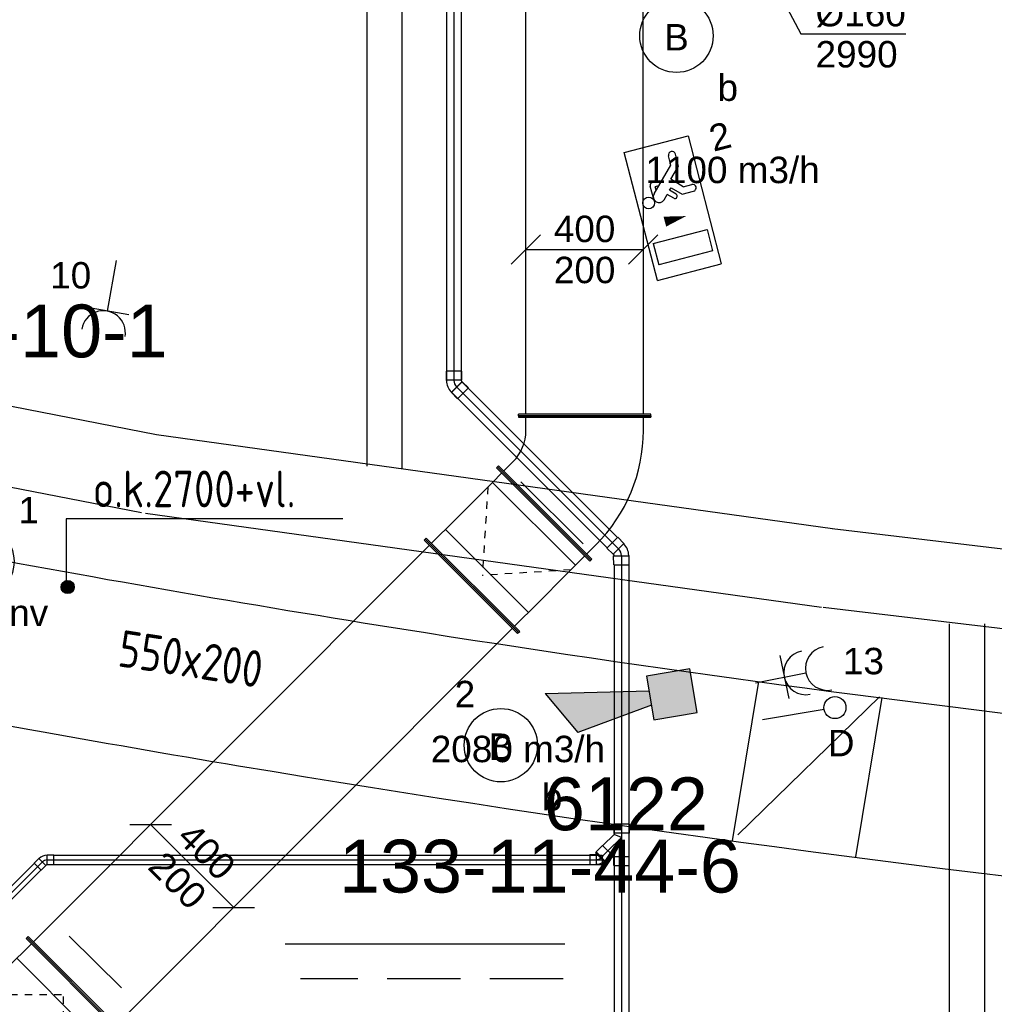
# Model space of a CAD drawing. Extents: x -257677 to 221252, y -185516 to 120782.
# Tile 96 of 171: x -50709 to -47387, y -50003 to -46648. Entities that reach past the tile are written whole.
import ezdxf
from ezdxf.enums import TextEntityAlignment as Align
from ezdxf.lldxf.tags import DXFTag

# ---------------------------------------------------------------- set-up
doc = ezdxf.new("R2010")
doc.units = 0
doc.header["$LTSCALE"] = 50
for name, pattern in [('2322140', [45, 40, -5]), ('2322203', [45, 5, -2, 5, -2, 5, -2, 5, -2, 5, -2, 5, -5]), ('AUSGEZOGEN', [0]), ('E_GOOT1', [2000, 1000, 1000]), ('STREEPJES', [0.1, 0.05, -0.05])]:
    doc.linetypes.add(name, pattern=pattern)
doc.layers.get('0').update_dxf_attribs({"linetype": 'CONTINUOUS'})
for name, color, linetype in [('57LB', 4, 'CONTINUOUS'), ('brandmeld serienummer', 2, 'CONTINUOUS'), ('brandmeldserienummers', 1, 'CONTINUOUS'), ('EL6131--', 2, 'CONTINUOUS'), ('EL6131--_LB', 2, 'CONTINUOUS'), ('EL6222--', 3, 'CONTINUOUS'), ('EL6311--', 3, 'CONTINUOUS'), ('EL6350--', 3, 'CONTINUOUS'), ('EL6441--', 3, 'CONTINUOUS'), ('EL6511--', 3, 'CONTINUOUS'), ('EM6131--', 1, 'CONTINUOUS'), ('WL524---_D', 153, 'CONTINUOUS'), ('WL524---_HARTLIJN', 8, 'CONTINUOUS'), ('WL5448--', 4, 'CONTINUOUS'), ('WL570---_RETOUR', 112, 'CONTINUOUS'), ('WL570---_TOEVOER', 3, 'CONTINUOUS'), ('WM570---_TOEVOER', 1, 'CONTINUOUS'), ('WM570---_TOEVOER_PR', 1, 'CONTINUOUS')]:
    doc.layers.add(name, color=color, linetype=linetype)
doc.styles.add('BURO-018', font='ARIAL.TTF', dxfattribs={"height": 63})
doc.styles.add('ISO25', font='ISO', dxfattribs={"width": 0.9})
tags = doc.linetypes.add('CENTER2', pattern=[28.575, 19.05, -3.175, 3.175, -3.175]).pattern_tags.tags
tags[10:11] = [DXFTag(74, 4), DXFTag(75, 0), DXFTag(340, '0'), DXFTag(46, 1.0), DXFTag(50, 0.0), DXFTag(44, 0.0), DXFTag(45, 0.0)]
tags[8:9] = [DXFTag(74, 4), DXFTag(75, 0), DXFTag(340, '0'), DXFTag(46, 1.0), DXFTag(50, 0.0), DXFTag(44, 0.0), DXFTag(45, 0.0)]
tags[6:7] = [DXFTag(74, 4), DXFTag(75, 0), DXFTag(340, '0'), DXFTag(46, 1.0), DXFTag(50, 0.0), DXFTag(44, 0.0), DXFTag(45, 0.0)]
tags[4:5] = [DXFTag(74, 4), DXFTag(75, 0), DXFTag(340, '0'), DXFTag(46, 1.0), DXFTag(50, 0.0), DXFTag(44, 0.0), DXFTag(45, 0.0)]

# ---------------------------------------------------------------- blocks, each defined once
blk = doc.blocks.new('1115B3')
at = {"color": 0, "linetype": 'Continuous'}
blk.add_circle((0, 3.5), 2.5, dxfattribs=at)
at = {"color": 0, "linetype": 'Continuous', "style": 'BURO-018'}
for tag, p in [('E_GKAST', (0, 11.5)), ('E_GROEP', (0, 8.5)), ('E_SGROEP', (4.5, 8.5)), ('E_ARMCODE', (0, 3.5)), ('E_SLET', (4.5, 2.5))]:
    blk.add_attdef(tag, text='', height=1.8, dxfattribs=at).set_placement(p, align=Align.MIDDLE)
blk = doc.blocks.new('E00018')
at = {"color": 0, "linetype": 'Continuous'}
for p, q in [((-1.768, -1.768), (1.768, 1.768)), ((1.768, -1.768), (-1.768, 1.768))]:
    blk.add_line(p, q, dxfattribs=at)
at = {"color": 0, "linetype": 'Continuous', "const_width": 2.5}
for points in [[(-0.884, 0.884, -0.198912), (0, 1.25, -0.198912), (0.884, 0.884, -1)], [(-0.884, -0.884, 0.198912), (0, -1.25, 0.198912), (0.884, -0.884, 1)]]:
    blk.add_lwpolyline(points, format="xyb", dxfattribs=at)
blk = doc.blocks.new('1115B3A-NO1')
at = {"color": 0, "linetype": 'Continuous'}
blk.add_circle((0, 0), 2.5, dxfattribs=at)
at = {"color": 0, "zscale": 50}
blk.add_blockref('E00018', (0, 0), dxfattribs=at)
at = {"color": 0, "linetype": 'Continuous', "style": 'BURO-018'}
for tag, p in [('E_GKAST', (0, 8)), ('E_GROEP', (0, 5)), ('E_SGROEP', (4.5, 5)), ('E_ARMCODE', (0, 0)), ('E_SLET', (4.5, -1))]:
    blk.add_attdef(tag, text='', height=1.8, dxfattribs=at).set_placement(p, align=Align.MIDDLE)
blk = doc.blocks.new('*U745')
at = {"color": 0, "ltscale": 10}
for p, q in [((0, 135, -2730), (2559.3, 135, -2730)), ((0, -135, -2730), (2559.3, -135, -2730))]:
    blk.add_line(p, q, dxfattribs=at)
at = {"layer": 'EM6131--', "color": 1, "style": 'BURO-018'}
blk.add_attdef('POSNR', text='', height=90, dxfattribs=at).set_placement((0, 0), align=Align.MIDDLE)
blk = doc.blocks.new('*U746')
at = {"color": 0, "ltscale": 10}
for p, q in [((0, 135, -2730), (2325.9, 135, -2730)), ((0, -135, -2730), (2325.9, -135, -2730))]:
    blk.add_line(p, q, dxfattribs=at)
at = {"layer": 'EM6131--', "color": 1, "style": 'BURO-018'}
blk.add_attdef('POSNR', text='', height=90, dxfattribs=at).set_placement((0, 0), align=Align.MIDDLE)
blk = doc.blocks.new('*U747')
at = {"color": 0, "ltscale": 10}
for p, q in [((0, 60, -2730), (5897, 60, -2730)), ((0, -60, -2730), (5897, -60, -2730))]:
    blk.add_line(p, q, dxfattribs=at)
at = {"layer": 'EM6131--', "color": 1, "style": 'BURO-018'}
blk.add_attdef('POSNR', text='', height=90, dxfattribs=at).set_placement((0, 0), align=Align.MIDDLE)
blk = doc.blocks.new('*U748')
at = {"color": 0, "ltscale": 10}
for p, q in [((0, 60, -2730), (6062.2, 60, -2730)), ((0, -60, -2730), (6062.2, -60, -2730))]:
    blk.add_line(p, q, dxfattribs=at)
at = {"layer": 'EM6131--', "color": 1, "style": 'BURO-018'}
blk.add_attdef('POSNR', text='', height=90, dxfattribs=at).set_placement((0, 0), align=Align.MIDDLE)
blk = doc.blocks.new('*U754')
at = {"color": 0, "ltscale": 10}
for p, q in [((0, 135, -2730), (1984, 135, -2730)), ((0, -135, -2730), (1984, -135, -2730))]:
    blk.add_line(p, q, dxfattribs=at)
at = {"layer": 'EM6131--', "color": 1, "style": 'BURO-018'}
blk.add_attdef('POSNR', text='', height=90, dxfattribs=at).set_placement((0, 0), align=Align.MIDDLE)
blk = doc.blocks.new('111304')
at = {"color": 0, "linetype": 'Continuous'}
for p, q in [((-1.5, 4.5), (1.5, 4.5)), ((0, 1), (0, 4.5))]:
    blk.add_line(p, q, dxfattribs=at)
blk.add_arc((0, 6), 1.5, 180, 0, dxfattribs=at)
at = {"color": 0, "linetype": 'Continuous', "style": 'BURO-018'}
for tag, p in [('E_GKAST', (0, 11.5)), ('E_GROEP', (0, 8.5)), ('E_SGROEP', (4.5, 8.5))]:
    blk.add_attdef(tag, text='', height=1.8, dxfattribs=at).set_placement(p, align=Align.MIDDLE)
at = {"color": 0, "linetype": 'Continuous', "style": 'BURO-018', "flags": 1}
for tag, p in [('E_VERMCODE', (13, 8.5)), ('E_MATCODE', (0, 0))]:
    blk.add_attdef(tag, text='', height=1.8, dxfattribs=at).set_placement(p, align=Align.MIDDLE)
blk = doc.blocks.new('111304A')
at = {"color": 0, "linetype": 'Continuous'}
for p, q in [((0, 1), (0, 4.5)), ((-1.5, 3), (1.5, 3))]:
    blk.add_line(p, q, dxfattribs=at)
for centre in [(0, 6), (0, 4.5)]:
    blk.add_arc(centre, 1.5, 180, 0, dxfattribs=at)
at = {"color": 0, "linetype": 'Continuous', "style": 'BURO-018'}
for tag, p in [('E_GKAST', (0, 11.5)), ('E_GROEP', (0, 8.5)), ('E_SGROEP', (4.5, 8.5))]:
    blk.add_attdef(tag, text='', height=1.8, dxfattribs=at).set_placement(p, align=Align.MIDDLE)
at = {"color": 0, "linetype": 'Continuous', "style": 'BURO-018', "flags": 1}
for tag, p in [('E_VERMCODE', (13, 8.5)), ('E_MATCODE', (0, 0))]:
    blk.add_attdef(tag, text='', height=1.8, dxfattribs=at).set_placement(p, align=Align.MIDDLE)
blk = doc.blocks.new('1115C2J')
at = {"color": 0, "linetype": 'Continuous'}
for p, q in [((-4.5, 5.5), (4.5, 5.5)), ((-4.5, 1), (-4.5, 5.5)), ((4.5, 1), (4.5, 5.5)), ((-1.24, 4.309), (-1.24, 4.91)), ((-0.76, 4.11), (-0.76, 4.91)), ((2, 5.15), (3.5, 5.15)), ((2, 1.35), (2, 5.15)), ((3.5, 5.15), (3.5, 1.35)), ((-2.681, 4.35), (-3.52, 4.35)), ((-1.94, 3.609), (-2.681, 4.35)), ((-1.24, 4.309), (-1.94, 3.609)), ((-1.374, 3.496), (-0.76, 4.11)), ((-2.88, 3.87), (-3.52, 3.87)), ((-1.271, 2.261), (-2.88, 3.87)), ((-1.233, 3.354), (-1.374, 3.496)), ((-0.872, 3.715), (-1.233, 3.354)), ((-0.646, 3.489), (-1.007, 3.128)), ((-1.94, 2.93), (-2.04, 2.83)), ((-2.04, 2.83), (-2.04, 2.344)), ((-1.714, 2.704), (-1.72, 2.697)), ((-1.72, 2.697), (-1.72, 2.464)), ((-0.705, 2.827), (-1.007, 3.128)), ((-0.988, 2.144), (-1.84, 2.144)), ((-1.474, 2.464), (-1.72, 2.464)), ((2, 1.35), (3.5, 1.35)), ((4.5, 1), (-4.5, 1))]:
    blk.add_line(p, q, dxfattribs=at)
blk.add_lwpolyline([(0.75, 4, 0, 0.7, 0), (0.75, 2.5, 0.7, 0.7, 0)], format="xyseb", dxfattribs=at)
blk.add_circle((-0.76, 1.75), 0.4, dxfattribs=at)
for centre, radius, start, end in [((-1, 4.91), 0.24, 0, 180), ((-3.52, 4.11), 0.24, 90, 270), ((-0.759, 3.602), 0.16, 315, 135), ((-0.988, 2.544), 0.4, 225, 45), ((-1.84, 2.344), 0.2, 180, 270)]:
    blk.add_arc(centre, radius, start, end, dxfattribs=at)
at = {"color": 0, "linetype": 'Continuous', "style": 'BURO-018'}
for tag, p in [('E_GKAST', (0, 15.167)), ('E_GROEP', (0, 12.167)), ('E_SGROEP', (4.5, 12.167)), ('E_ARMCODE', (0, 8))]:
    blk.add_attdef(tag, text='', height=1.8, dxfattribs=at).set_placement(p, align=Align.MIDDLE)
blk = doc.blocks.new('E00139')
at = {"color": 0, "linetype": 'Continuous'}
blk.add_line((0, 5.25), (0, 1), dxfattribs=at)
blk.add_circle((0, 6), 0.75, dxfattribs=at)
at = {"color": 7, "style": 'BURO-018'}
for tag, p in [('E_COMMENT1', (0, 12)), ('E_DCOM1', (0, 9))]:
    blk.add_attdef(tag, text='', height=1.8, dxfattribs=at).set_placement(p, align=Align.MIDDLE)
at = {"color": 0, "style": 'BURO-018'}
blk.add_attdef('E_TEXT1', text='', height=1.8, dxfattribs=at).set_placement((2.5, 6), align=Align.MIDDLE)
at = {"color": 0, "linetype": 'Continuous', "style": 'BURO-018', "flags": 1}
blk.add_attdef('E_MATCODE', text='', height=1.8, dxfattribs=at).set_placement((0, 0), align=Align.MIDDLE)
blk = doc.blocks.new('E00028')
at = {"color": 0, "linetype": 'Continuous'}
for p, q in [((1.5, 11), (-1.5, 9.268)), ((1.5, 11), (0.5, 4)), ((-0.5, 4), (-1.5, 9.268)), ((-1.5, 4), (-1.5, 1)), ((1.5, 4), (-1.5, 4)), ((1.5, 1), (1.5, 4)), ((-1.5, 1), (1.5, 1))]:
    blk.add_line(p, q, dxfattribs=at)
for points in [[(-1.5, 9.268), (1.5, 11), (-0.5, 4), (0.5, 4)], [(-1.5, 4), (1.5, 4), (-1.5, 1), (1.5, 1)]]:
    blk.add_solid(points, dxfattribs=at)
at = {"color": 0, "linetype": 'Continuous', "style": 'BURO-018'}
blk.add_attdef('E_TEXT1', text='', height=1.8, dxfattribs=at).set_placement((0, 13.5), align=Align.MIDDLE)
at = {"color": 0, "linetype": 'Continuous', "style": 'BURO-018', "flags": 1}
blk.add_attdef('E_MATCODE', (0, 0), '', height=1.8, dxfattribs=at)
blk = doc.blocks.new('CIRC1MM')
at = {"color": 2, "linetype": 'Continuous'}
for p, q in [((-0.5, 0), (0.5, 0)), ((-0.49, 0.1), (0.49, 0.1)), ((-0.458, 0.2), (0.458, 0.2)), ((-0.4, 0.3), (0.4, 0.3)), ((-0.3, 0.4), (0.3, 0.4)), ((-0.49, -0.1), (0.49, -0.1)), ((-0.458, -0.2), (0.458, -0.2)), ((-0.4, -0.3), (0.4, -0.3)), ((-0.3, -0.4), (0.3, -0.4))]:
    blk.add_line(p, q, dxfattribs=at)
blk.add_circle((0, 0), 0.5, dxfattribs=at)
blk = doc.blocks.new('*U821')
at = {"layer": 'WM570---_TOEVOER', "color": 0, "ltscale": 10}
for p, q in [((30, 50), (-30, -50)), ((-26.7, 50), (278.2, -521.2)), ((278.2, -521.2), (635.8, -521.2))]:
    blk.add_line(p, q, dxfattribs=at)
at = {"layer": 'WM570---_TOEVOER', "color": 0, "style": 'BURO-018'}
for s, p in [('%%c160', (328.2, -496.2)), ('2990', (328.2, -636.2))]:
    blk.add_text(s, height=90, dxfattribs=at).set_placement(p)
blk = doc.blocks.new('*U1016')
at = {"color": 0, "ltscale": 10}
for p, q in [((31, 25, -2750), (34.1, 25, -2750)), ((34.1, 25, -2750), (34.1, -25, -2750)), ((31, -25, -2750), (34.1, -25, -2750))]:
    blk.add_line(p, q, dxfattribs=at)
at = {"layer": 'WL524---_HARTLIJN', "linetype": 'CENTER2'}
blk.add_line((0, 0, -2750), (11, 0, -2750), dxfattribs=at)
at = {"layer": 'WL524---_D', "color": 1, "style": 'BURO-018'}
blk.add_attdef('POSNR', text='', height=90, dxfattribs=at).set_placement((0, 0), align=Align.MIDDLE)
blk = doc.blocks.new('*U1017')
at = {"color": 0, "ltscale": 10}
for p, q in [((-4.8, -19, -2757), (19, 4.8, -2757)), ((19, 4.8, -2757), (17.8, 4.8, -2757)), ((34.5, -10.7, -2757), (19, 4.8, -2757)), ((-7.9, -16.5, -2757), (-4.8, -17.8, -2757)), ((-4.8, -19, -2757), (-4.8, -17.8, -2757)), ((10.7, -34.5, -2757), (-4.8, -19, -2757)), ((10.7, -34.5, -2757), (34.5, -10.7, -2757))]:
    blk.add_line(p, q, dxfattribs=at)
blk.add_arc((-9.2, -22.2, -2757), 38.2, 45, 88.0503, dxfattribs=at)
at = {"layer": 'WL524---_HARTLIJN', "linetype": 'CENTER2'}
blk.add_line((-31, 0, -2757), (-9.2, 0, -2757), dxfattribs=at)
blk.add_arc((-9.2, -22.2, -2757), 22.2, 45, 90, dxfattribs=at)
at = {"layer": 'WL524---_D', "color": 1, "style": 'BURO-018'}
blk.add_attdef('POSNR', text='', height=90, dxfattribs=at).set_placement((0, 0), align=Align.MIDDLE)
blk = doc.blocks.new('*U1020')
at = {"color": 0, "ltscale": 10}
for p, q in [((0, 25, -2750), (2717, 25, -2750)), ((0, -25, -2750), (0, 25, -2750)), ((0, -25, -2750), (2717, -25, -2750))]:
    blk.add_line(p, q, dxfattribs=at)
at = {"layer": 'WL524---_HARTLIJN', "linetype": 'CENTER2'}
blk.add_line((0, 0, -2750), (2748, 0, -2750), dxfattribs=at)
at = {"layer": 'WL524---_D', "color": 1, "style": 'BURO-018'}
blk.add_attdef('POSNR', text='', height=90, dxfattribs=at).set_placement((0, 0), align=Align.MIDDLE)
blk = doc.blocks.new('*U1026')
at = {"color": 0, "ltscale": 10}
for p, q in [((0, 16, -2750), (2048.3, 16, -2750)), ((0, -16, -2750), (0, 16, -2750)), ((0, -16, -2750), (2048.3, -16, -2750))]:
    blk.add_line(p, q, dxfattribs=at)
at = {"layer": 'WL524---_HARTLIJN', "linetype": 'CENTER2'}
blk.add_line((0, 0, -2750), (2070.3, 0, -2750), dxfattribs=at)
at = {"layer": 'WL524---_D', "color": 1, "style": 'BURO-018'}
blk.add_attdef('POSNR', text='', height=90, dxfattribs=at).set_placement((0, 0), align=Align.MIDDLE)
blk = doc.blocks.new('*U1027')
at = {"color": 0, "ltscale": 10}
for p, q in [((22, 16, -2750), (1891.5, 16, -2750)), ((1891.5, 16, -2750), (1891.5, -16, -2750)), ((22, -16, -2750), (1891.5, -16, -2750))]:
    blk.add_line(p, q, dxfattribs=at)
at = {"layer": 'WL524---_HARTLIJN', "linetype": 'CENTER2'}
blk.add_line((0, 0, -2750), (1891.5, 0, -2750), dxfattribs=at)
at = {"layer": 'WL524---_D', "color": 1, "style": 'BURO-018'}
blk.add_attdef('POSNR', text='', height=90, dxfattribs=at).set_placement((0, 0), align=Align.MIDDLE)
blk = doc.blocks.new('*U1028')
at = {"color": 0, "ltscale": 10}
for p, q in [((-32, 16.8, -2750), (-10, 16.8, -2750)), ((-32, 16.8, -2750), (-32, -16.8, -2750)), ((-10, 16.8, -2750), (-9.2, 16, -2750)), ((-10, 16.8, -2750), (-10, -16.8, -2750)), ((-4.8, -19, -2750), (19, 4.8, -2750)), ((19, 4.8, -2750), (17.8, 4.8, -2750)), ((34.5, -10.7, -2750), (19, 4.8, -2750)), ((-32, -16.8, -2750), (-10, -16.8, -2750)), ((-10, -16.8, -2750), (-9.2, -16, -2750)), ((-9.2, -16, -2750), (-4.8, -17.8, -2750)), ((-4.8, -19, -2750), (-4.8, -17.8, -2750)), ((10.7, -34.5, -2750), (-4.8, -19, -2750)), ((10.7, -34.5, -2750), (34.5, -10.7, -2750))]:
    blk.add_line(p, q, dxfattribs=at)
blk.add_arc((-9.2, -22.2, -2750), 38.2, 45, 90, dxfattribs=at)
at = {"layer": 'WL524---_HARTLIJN', "linetype": 'CENTER2'}
blk.add_arc((-9.2, -22.2, -2750), 22.2, 45, 90, dxfattribs=at)
at = {"layer": 'WL524---_D', "color": 1, "style": 'BURO-018'}
blk.add_attdef('POSNR', text='', height=90, dxfattribs=at).set_placement((0, 0), align=Align.MIDDLE)
blk = doc.blocks.new('*U1029')
at = {"color": 0, "ltscale": 10}
for p, q in [((-45, 26.2, -2750), (-14, 26.2, -2750)), ((-45, 26.2, -2750), (-45, -26.2, -2750)), ((-14, 26.2, -2750), (-12.8, 25, -2750)), ((-14, 26.2, -2750), (-14, -26.2, -2750)), ((-12.8, 25, -2750), (63.8, 25, -2750)), ((65, 26.2, -2750), (63.8, 25, -2750)), ((96, 26.2, -2750), (65, 26.2, -2750)), ((65, -26.2, -2750), (65, 26.2, -2750)), ((96, -26.2, -2750), (96, 26.2, -2750)), ((-45, -26.2, -2750), (-14, -26.2, -2750)), ((-14, -26.2, -2750), (-12.8, -25, -2750)), ((-12.8, -25, -2750), (-10.4, -25, -2750)), ((0, 0, -2750), (-10.4, -25, -2750)), ((-10.4, -25, -2750), (27.4, -62.8, -2750)), ((0, 0, -2750), (60.4, -25, -2750)), ((27.4, -64.5, -2750), (64.5, -27.4, -2750)), ((60.4, -25, -2750), (63.8, -25, -2750)), ((60.4, -25, -2750), (62.8, -27.4, -2750)), ((64.5, -27.4, -2750), (62.8, -27.4, -2750)), ((65, -26.2, -2750), (63.8, -25, -2750)), ((86.4, -49.3, -2750), (64.5, -27.4, -2750)), ((96, -26.2, -2750), (65, -26.2, -2750)), ((27.4, -64.5, -2750), (27.4, -62.8, -2750)), ((49.3, -86.4, -2750), (27.4, -64.5, -2750)), ((49.3, -86.4, -2750), (86.4, -49.3, -2750))]:
    blk.add_line(p, q, dxfattribs=at)
at = {"layer": 'WL524---_HARTLIJN', "linetype": 'CENTER2'}
for p, q in [((-14, 0, -2750), (65, 0, -2750)), ((0, 0, -2750), (46, -46, -2750))]:
    blk.add_line(p, q, dxfattribs=at)
at = {"layer": 'WL524---_D', "color": 1, "style": 'BURO-018'}
blk.add_attdef('POSNR', text='', height=90, dxfattribs=at).set_placement((0, 0), align=Align.MIDDLE)
blk = doc.blocks.new('*U1030')
at = {"color": 0, "ltscale": 10}
for p, q in [((12.6, 49.7, -2750), (-8.7, 28.5, -2750)), ((49.7, 12.6, -2750), (12.6, 49.7, -2750)), ((-44, 26.2, -2750), (-14, 26.2, -2750)), ((-44, 26.2, -2750), (-44, -26.2, -2750)), ((-14, 26.2, -2750), (-12.8, 25, -2750)), ((-14, 26.2, -2750), (-14, -26.2, -2750)), ((-12.8, 25, -2750), (-8.7, 26.7, -2750)), ((-8.7, 28.5, -2750), (-8.7, 26.7, -2750)), ((28.5, -8.7, -2750), (-8.7, 28.5, -2750)), ((49.7, 12.6, -2750), (28.5, -8.7, -2750)), ((-44, -26.2, -2750), (-14, -26.2, -2750)), ((-14, -26.2, -2750), (-12.8, -25, -2750)), ((28.5, -8.7, -2750), (26.7, -8.7, -2750))]:
    blk.add_line(p, q, dxfattribs=at)
blk.add_arc((-12.8, 30.8, -2750), 55.8, 270, 315, dxfattribs=at)
at = {"layer": 'WL524---_HARTLIJN', "linetype": 'CENTER2'}
for p, q in [((-14, 0, -2750), (-12.8, 0, -2750)), ((9.9, 9.9, -2750), (9, 9, -2750))]:
    blk.add_line(p, q, dxfattribs=at)
blk.add_arc((-12.8, 30.8, -2750), 30.8, 270, 315, dxfattribs=at)
at = {"layer": 'WL524---_D', "color": 1, "style": 'BURO-018'}
blk.add_attdef('POSNR', text='', height=90, dxfattribs=at).set_placement((0, 0), align=Align.MIDDLE)
blk = doc.blocks.new('*U1031')
at = {"color": 0, "ltscale": 10}
for p, q in [((0, 25, -2750), (749.2, 25, -2750)), ((0, -25, -2750), (0, 25, -2750)), ((0, -25, -2750), (749.2, -25, -2750))]:
    blk.add_line(p, q, dxfattribs=at)
at = {"layer": 'WL524---_HARTLIJN', "linetype": 'CENTER2'}
blk.add_line((0, 0, -2750), (779.2, 0, -2750), dxfattribs=at)
at = {"layer": 'WL524---_D', "color": 1, "style": 'BURO-018'}
blk.add_attdef('POSNR', text='', height=90, dxfattribs=at).set_placement((0, 0), align=Align.MIDDLE)
blk = doc.blocks.new('*U1032')
at = {"color": 0, "ltscale": 10}
for p, q in [((30, 25, -2750), (945.2, 25, -2750)), ((945.2, 25, -2750), (945.2, -25, -2750)), ((30, -25, -2750), (945.2, -25, -2750))]:
    blk.add_line(p, q, dxfattribs=at)
at = {"layer": 'WL524---_HARTLIJN', "linetype": 'CENTER2'}
blk.add_line((0, 0, -2750), (945.2, 0, -2750), dxfattribs=at)
at = {"layer": 'WL524---_D', "color": 1, "style": 'BURO-018'}
blk.add_attdef('POSNR', text='', height=90, dxfattribs=at).set_placement((0, 0), align=Align.MIDDLE)
blk = doc.blocks.new('*U1033')
at = {"color": 0, "ltscale": 10}
for p, q in [((-44, 26.2, -2750), (-14, 26.2, -2750)), ((-44, 26.2, -2750), (-44, -26.3, -2750)), ((-14, 26.2, -2750), (-12.8, 25, -2750)), ((-14, 26.2, -2750), (-14, -26.3, -2750)), ((-8.7, -28.5, -2750), (28.5, 8.7, -2750)), ((28.5, 8.7, -2750), (26.7, 8.7, -2750)), ((49.7, -12.6, -2750), (28.5, 8.7, -2750)), ((-44, -26.3, -2750), (-14, -26.3, -2750)), ((-14, -26.3, -2750), (-12.8, -25, -2750)), ((-12.8, -25, -2750), (-8.7, -26.7, -2750)), ((-8.7, -28.5, -2750), (-8.7, -26.7, -2750)), ((12.6, -49.7, -2750), (-8.7, -28.5, -2750)), ((12.6, -49.7, -2750), (49.7, -12.6, -2750))]:
    blk.add_line(p, q, dxfattribs=at)
blk.add_arc((-12.8, -30.8, -2750), 55.8, 45, 90, dxfattribs=at)
at = {"layer": 'WL524---_HARTLIJN', "linetype": 'CENTER2'}
for p, q in [((-14, 0, -2750), (-12.8, 0, -2750)), ((9.9, -9.9, -2750), (9, -9, -2750))]:
    blk.add_line(p, q, dxfattribs=at)
blk.add_arc((-12.8, -30.8, -2750), 30.8, 45, 90, dxfattribs=at)
at = {"layer": 'WL524---_D', "color": 1, "style": 'BURO-018'}
blk.add_attdef('POSNR', text='', height=90, dxfattribs=at).set_placement((0, 0), align=Align.MIDDLE)
blk = doc.blocks.new('*U1680')
at = {"color": 0, "ltscale": 10}
for p, q in [((-323.1, 225, -2950), (-318.1, 225, -2950)), ((-323.1, -225, -2950), (-323.1, 225, -2950)), ((-318.1, -225, -2950), (-318.1, 225, -2950)), ((0, 225, -2950), (-5, 225, -2950)), ((-5, -225, -2950), (-5, 225, -2950)), ((0, -225, -2950), (0, 225, -2950)), ((-318.1, 200, -2950), (-273.1, 200, -2950)), ((-273.1, 200, -2950), (-74.8, 200, -2950)), ((-273.1, -200, -2950), (-273.1, 200, -2950)), ((-74.8, 200, -2950), (-74.8, -200, -2950)), ((-74.8, 200, -2950), (-50, 200, -2950)), ((-5, 200, -2950), (-50, 200, -2950)), ((-273.1, -200, -2950), (-318.1, -200, -2950)), ((-273.1, -200, -2950), (-74.8, -200, -2950)), ((-74.8, -200, -2950), (-50, -200, -2950)), ((-50, -200, -2950), (-5, -200, -2950)), ((-323.1, -225, -2950), (-318.1, -225, -2950)), ((0, -225, -2950), (-5, -225, -2950))]:
    blk.add_line(p, q, dxfattribs=at)
at = {"color": 8, "linetype": 'STREEPJES', "ltscale": 10}
for p in [(-248.2, 200, -100), (-248.2, -200, -100)]:
    blk.add_line(p, (-50, 0, -50), dxfattribs=at)
at = {"layer": 'WM570---_TOEVOER_PR', "color": 1, "style": 'BURO-018'}
blk.add_attdef('POSNR', text='', height=90, dxfattribs=at).set_placement((0, 0), align=Align.MIDDLE)
blk = doc.blocks.new('*U1682')
at = {"color": 0, "ltscale": 10}
for p, q in [((-348.5, 225, -2950), (-343.5, 225, -2950)), ((-348.5, -225, -2950), (-348.5, 225, -2950)), ((-343.5, -225, -2950), (-343.5, 225, -2950)), ((0, 225, -2950), (-5, 225, -2950)), ((-5, -225, -2950), (-5, 225, -2950)), ((0, -225, -2950), (0, 225, -2950)), ((-298.5, 200, -2950), (-343.5, 200, -2950)), ((-71.8, 200, -2950), (-298.5, 200, -2950)), ((-298.5, 200, -2950), (-298.5, -200, -2950)), ((-71.8, -200, -2950), (-71.8, 200, -2950)), ((-50, 200, -2950), (-71.8, 200, -2950)), ((-50, 200, -2950), (-5, 200, -2950)), ((-298.5, -200, -2950), (-343.5, -200, -2950)), ((-71.8, -200, -2950), (-298.5, -200, -2950)), ((-50, -200, -2950), (-71.8, -200, -2950)), ((-50, -200, -2950), (-5, -200, -2950)), ((-348.5, -225, -2950), (-343.5, -225, -2950)), ((0, -225, -2950), (-5, -225, -2950))]:
    blk.add_line(p, q, dxfattribs=at)
at = {"color": 8, "linetype": 'STREEPJES', "ltscale": 10}
for p in [(-276.7, 200, -100), (-276.7, -200, -100)]:
    blk.add_line(p, (-50, 0, -50), dxfattribs=at)
at = {"layer": 'WM570---_TOEVOER_PR', "color": 1, "style": 'BURO-018'}
blk.add_attdef('POSNR', text='', height=90, dxfattribs=at).set_placement((0, 0), align=Align.MIDDLE)
blk = doc.blocks.new('*U1683')
at = {"color": 0, "ltscale": 10}
for p, q in [((-38.9, 243.9, -2950), (-7.1, 275.8, -2950)), ((-21.2, 297, -2950), (-24.8, 293.4, -2950)), ((-24.8, 293.4, -2950), (293.4, -24.8, -2950)), ((-21.2, 297, -2950), (297, -21.2, -2950)), ((-195, 225, -2950), (-190, 225, -2950)), ((-195, -225, -2950), (-195, 225, -2950)), ((-190, -225, -2950), (-190, 225, -2950)), ((-145, 200, -2950), (-190, 200, -2950)), ((243.9, -38.9, -2950), (275.8, -7.1, -2950)), ((297, -21.2, -2950), (293.4, -24.8, -2950)), ((-145, -200, -2950), (-190, -200, -2950)), ((-195, -225, -2950), (-190, -225, -2950))]:
    blk.add_line(p, q, dxfattribs=at)
for radius in [150, 550]:
    blk.add_arc((-145, 350, -2950), radius, 270, 315, dxfattribs=at)
at = {"layer": 'WM570---_TOEVOER_PR', "color": 1, "style": 'BURO-018'}
blk.add_attdef('POSNR', text='', height=90, dxfattribs=at).set_placement((0, 0), align=Align.MIDDLE)
blk = doc.blocks.new('*U1684')
at = {"color": 0, "ltscale": 10}
for p, q in [((0, 225, -3000), (5, 225, -3000)), ((0, -225, -3000), (0, 225, -3000)), ((5, -225, -3000), (5, 225, -3000)), ((1919.4, 225, -3000), (1914.4, 225, -3000)), ((1914.4, -225, -3000), (1914.4, 225, -3000)), ((1919.4, -225, -3000), (1919.4, 225, -3000)), ((5, 200, -3000), (1914.4, 200, -3000)), ((5, -200, -3000), (1914.4, -200, -3000)), ((0, -225, -3000), (5, -225, -3000)), ((1919.4, -225, -3000), (1914.4, -225, -3000))]:
    blk.add_line(p, q, dxfattribs=at)
at = {"layer": 'WM570---_TOEVOER_PR', "color": 1, "style": 'BURO-018'}
blk.add_attdef('POSNR', text='', height=90, dxfattribs=at).set_placement((0, 0), align=Align.MIDDLE)
blk = doc.blocks.new('*U1688')
at = {"color": 0, "ltscale": 10}
for p, q in [((0, 225, -2950), (5, 225, -2950)), ((0, -225, -2950), (0, 225, -2950)), ((5, -225, -2950), (5, 225, -2950)), ((2820.5, 225, -2950), (2815.5, 225, -2950)), ((2815.5, -225, -2950), (2815.5, 225, -2950)), ((2820.5, -225, -2950), (2820.5, 225, -2950)), ((5, 200, -2950), (2815.5, 200, -2950)), ((5, -200, -2950), (2815.5, -200, -2950)), ((0, -225, -2950), (5, -225, -2950)), ((2820.5, -225, -2950), (2815.5, -225, -2950))]:
    blk.add_line(p, q, dxfattribs=at)
at = {"layer": 'WM570---_TOEVOER_PR', "color": 1, "style": 'BURO-018'}
blk.add_attdef('POSNR', text='', height=90, dxfattribs=at).set_placement((0, 0), align=Align.MIDDLE)
blk = doc.blocks.new('*U1691')
at = {"layer": 'WM570---_TOEVOER', "color": 0, "ltscale": 10}
for p, q in [((-250, -50.1), (-150, 49.9)), ((150, -49.9), (250, 50.1)), ((-200, -0.1), (200, 0.1))]:
    blk.add_line(p, q, dxfattribs=at)
at = {"layer": 'WM570---_TOEVOER', "color": 0, "style": 'BURO-018'}
for s, p in [('400', (-104.9, 25)), ('200', (-104.8, -115)), ('200', (-104.8, -115))]:
    blk.add_text(s, height=90, rotation=0.0198, dxfattribs=at).set_placement(p)
blk = doc.blocks.new('*U1692')
at = {"layer": 'WM570---_TOEVOER', "color": 0, "ltscale": 10}
for p, q in [((-212.2, 141.3), (-70.8, 141.4)), ((141.5, -141.4), (-141.5, 141.4)), ((70.8, -141.4), (212.2, -141.3))]:
    blk.add_line(p, q, dxfattribs=at)
at = {"layer": 'WM570---_TOEVOER', "color": 0, "style": 'BURO-018'}
for s, p in [('400', (-56.5, 91.8)), ('200', (-155.5, -7.2)), ('200', (-155.5, -7.2))]:
    blk.add_text(s, height=90, rotation=315.0198, dxfattribs=at).set_placement(p)
blk = doc.blocks.new('*U2219')
at = {"color": 0, "ltscale": 10}
for p, q in [((31, 25, -2750), (2982.6, 25, -2750)), ((2982.6, 25, -2750), (2982.6, -25, -2750)), ((31, -25, -2750), (2982.6, -25, -2750))]:
    blk.add_line(p, q, dxfattribs=at)
at = {"layer": 'WL524---_HARTLIJN', "linetype": 'CENTER2'}
blk.add_line((0, 0, -2750), (2982.6, 0, -2750), dxfattribs=at)
at = {"layer": 'WL524---_D', "color": 1, "style": 'BURO-018'}
blk.add_attdef('POSNR', text='', height=90, dxfattribs=at).set_placement((0, 0), align=Align.MIDDLE)

msp = doc.modelspace()

# ---------------------------------------------------------------- linework, layer by layer
at = {"layer": '57LB', "color": 1, "linetype": 'Continuous'}
for p, q in [((-49001.2704, -48222.2245), (-48788.45157, -48433.6675)), ((-50550.91467, -48348.88757), (-50550.91467, -48569.59606)), ((-49607.83774, -48348.88757), (-50550.91467, -48348.88757))]:
    msp.add_line(p, q, dxfattribs=at)
at = {"layer": '57LB', "color": 2, "linetype": 'Continuous'}
for p, q in [((-48279.27494, -49446.18354), (-48189.12876, -48902.47713)), ((-48261.57276, -49424.80438), (-47778.18242, -48954.78009)), ((-47770.53624, -48957.73661), (-47860.51929, -49500.45911)), ((-50539.60427, -49770.56816), (-50362.25524, -49946.77066))]:
    msp.add_line(p, q, dxfattribs=at)
at = {"layer": 'EL6131--_LB', "linetype": 'E_GOOT1'}
for p, q in [((-49524.76211, -48160.25145), (-49524.87566, -42209.03057)), ((-49404.7631, -48178.38919), (-49404.87664, -42227.16831))]:
    msp.add_line(p, q, dxfattribs=at)
at = {"layer": 'WL5448--', "linetype": '2322140'}
msp.add_line((-48851.27229, -49798.07659, 2800), (-49804.12807, -49798.07659, 2800), dxfattribs=at)
at = {"layer": 'WL5448--', "linetype": '2322203'}
msp.add_line((-48856.54354, -49915.78886, 2800), (-49751.58871, -49915.78886, 2800), dxfattribs=at)
at = {"layer": 'WL570---_RETOUR'}
for radius, start, end in [(56407.02891, 257.505096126, 260.885686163), (56957.02891, 257.58535415, 260.489105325), (56407.02891, 260.885686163, 263.539481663), (56957.02891, 260.489105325, 275.342000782)]:
    msp.add_arc((-40551.4361, 6984.1598), radius, start, end, dxfattribs=at)

# ---------------------------------------------------------------- block references
at = {"layer": '57LB', "linetype": 'Continuous', "xscale": 45, "yscale": 45, "zscale": 45}
msp.add_blockref('CIRC1MM', (-50545.19905, -48580.91445), dxfattribs=at)
at = {"layer": 'EL6131--'}
for name, p, rotation in [('*U747', (-49464.87441, -48169.26042, 2730), 90), ('*U754', (-50268.09694, -48195.42915, 2730), 168.9800581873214), ('*U746', (-47957.35102, -48516.72037, 2730), 172.0887628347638), ('*U745', (-45413.30876, -48816.97619, 2730), 173.268451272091), ('*U748', (-47479.74337, -54768.05086, 2730), 90)]:
    msp.add_blockref(name, p, dxfattribs=dict(at, rotation=rotation))
at = {"layer": 'EL6222--'}
ref = msp.add_blockref('111304', (-50371.71831, -47419.30715), dxfattribs=dict(at, xscale=50, yscale=50, zscale=50, rotation=170.0515274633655))
ref.add_attrib('E_GROEP', '10', dxfattribs={"layer": '0', "color": 1, "linetype": 'Continuous', "height": 90, "style": 'BURO-018'}).set_placement((-50535.01262, -47518.76219), align=Align.MIDDLE)
ref = msp.add_blockref('111304A', (-48249.73235, -48917.45103), dxfattribs=dict(at, xscale=50, yscale=50, zscale=50, rotation=281.43948956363))
ref.add_attrib('E_GROEP', '13', dxfattribs={"layer": '0', "color": 1, "linetype": 'Continuous', "height": 90, "style": 'BURO-018'}).set_placement((-47833.1751, -48833.15954), align=Align.MIDDLE)
at = {"layer": 'EL6311--', "linetype": 'AUSGEZOGEN'}
ref = msp.add_blockref('1115B3', (-48470.3523, -46877.80716), dxfattribs=dict(at, xscale=50, yscale=50, zscale=50))
ref.add_attrib('E_ARMCODE', 'B', dxfattribs={"layer": '0', "color": 1, "linetype": 'Continuous', "height": 90, "style": 'BURO-018'}).set_placement((-48470.3523, -46707.80716), align=Align.MIDDLE)
ref.add_attrib('E_SLET', 'b', dxfattribs={"layer": '0', "color": 1, "linetype": 'Continuous', "height": 90, "style": 'BURO-018'}).set_placement((-48295.3523, -46877.80716), align=Align.MIDDLE)
ref.add_attrib('E_GROEP', '1', dxfattribs={"layer": '0', "color": 1, "linetype": 'Continuous', "height": 90, "style": 'BURO-018'}).set_placement((-48295.3523, -46527.80716), align=Align.MIDDLE)
ref = msp.add_blockref('1115B3', (-49068.96017, -49294.84926), dxfattribs=dict(at, xscale=50, yscale=50, zscale=50))
ref.add_attrib('E_ARMCODE', 'B', dxfattribs={"layer": '0', "color": 1, "linetype": 'Continuous', "height": 90, "style": 'BURO-018'}).set_placement((-49068.96017, -49124.84925), align=Align.MIDDLE)
ref.add_attrib('E_SLET', 'b', dxfattribs={"layer": '0', "color": 1, "linetype": 'Continuous', "height": 90, "style": 'BURO-018'}).set_placement((-48893.96017, -49294.84926), align=Align.MIDDLE)
ref.add_attrib('E_GROEP', '2', dxfattribs={"layer": '0', "color": 1, "linetype": 'Continuous', "height": 90, "style": 'BURO-018'}).set_placement((-49191.36818, -48944.84926), align=Align.MIDDLE)
at = {"layer": 'EL6350--'}
ref = msp.add_blockref('1115C2J', (-48640.3182, -47331.08816), dxfattribs=dict(at, xscale=49.99999999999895, yscale=49.99999999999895, zscale=50, rotation=284.5633343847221))
ref.add_attrib('E_GROEP', '2', dxfattribs={"layer": '0', "color": 1, "linetype": 'Continuous', "height": 90, "rotation": 14.56333438, "style": 'BURO-018'}).set_placement((-48321.95084, -47045.29905), align=Align.MIDDLE)
ref = msp.add_blockref('1115B3A-NO1', (-50853.10046, -48493.98178), dxfattribs=dict(at, xscale=50, yscale=50, zscale=50))
ref.add_attrib('E_ARMCODE', 'Z', dxfattribs={"layer": '0', "color": 1, "linetype": 'Continuous', "height": 90, "style": 'BURO-018'}).set_placement((-51055.87879, -48493.98178), align=Align.MIDDLE)
ref.add_attrib('E_SLET', 'nv', dxfattribs={"layer": '0', "color": 1, "linetype": 'Continuous', "height": 90, "style": 'BURO-018'}).set_placement((-50678.10046, -48668.98178), align=Align.MIDDLE)
ref.add_attrib('E_GROEP', '1', dxfattribs={"layer": '0', "color": 1, "linetype": 'Continuous', "height": 90, "style": 'BURO-018'}).set_placement((-50678.10046, -48318.98178), align=Align.MIDDLE)
at = {"layer": 'EL6441--'}
ref = msp.add_blockref('E00139', (-48226.17305, -49041.60703), dxfattribs=dict(at, xscale=49.99999999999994, yscale=49.99999999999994, zscale=49.99999999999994, rotation=279.5848771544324))
ref.add_attrib('E_TEXT1', 'D', dxfattribs={"layer": '0', "color": 1, "height": 90, "style": 'BURO-018'}).set_placement((-47909.02469, -49112.61355), align=Align.MIDDLE)
at = {"layer": 'EL6511--', "xscale": 50, "yscale": 50, "zscale": 50, "rotation": 99.61089801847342}
msp.add_blockref('E00028', (-48362.50078, -48925.66748), dxfattribs=at)
at = {"layer": 'WL524---_D'}
for name, p, rotation in [('*U2219', (-49228.88819, -44893.37869, 2750), 270), ('*U1030', (-49228.88819, -47890.00161, 2750), 270), ('*U1031', (-49218.98869, -47899.9011, 2750), 315), ('*U1033', (-48658.08995, -48460.79985, 2750), 315), ('*U1032', (-48658.08995, -48474.79985, 2750), 270), ('*U1029', (-48658.08995, -49434.02157, 2750), 270), ('*U1028', (-50624.81616, -49510.88236, 2750), 45.00000000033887), ('*U1017', (-48733.75037, -49509.68199, 2757), 225.0000000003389), ('*U1016', (-48704.05189, -49479.98351, 2750), 225.0000000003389), ('*U1026', (-52095.80812, -50981.87432, 2750), 45.00000000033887), ('*U1020', (-48658.08995, -49499.02157, 2750), 269.9999999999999)]:
    msp.add_blockref(name, p, dxfattribs=dict(at, rotation=rotation))
msp.add_blockref('*U1027', (-50614.81616, -49510.88236, 2750), dxfattribs=at)
at = {"layer": 'WL570---_TOEVOER'}
for name, p, rotation in [('*U1688', (-48783.22529, -47997.35823, 2950), 90.01976085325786), ('*U1683', (-48783.15804, -48192.33297, 2950), 45.0197608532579), ('*U1682', (-49167.32438, -48576.76439, 2950), 225.0197608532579), ('*U1684', (-50524.04349, -49934.41967, 3000), 45.0197608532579), ('*U1680', (-50524.04349, -49934.41967, 2950), 45.01976085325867)]:
    msp.add_blockref(name, p, dxfattribs=dict(at, rotation=rotation))
at = {"layer": 'WM570---_TOEVOER'}
for name, p in [('*U821', (-48324.39899, -46174.41683, 2990)), ('*U1691', (-48783.42071, -47430.73429, 2950)), ('*U1692', (-50120.96788, -49531.06592, 3000))]:
    msp.add_blockref(name, p, dxfattribs=at)

# ---------------------------------------------------------------- texts
at = {"layer": '57LB', "color": 2, "linetype": 'Continuous', "style": 'ISO25', "width": 0.9}
msp.add_text('o.k.2700+vl.', height=125, dxfattribs=at).set_placement((-50459.53147, -48309.27323))
msp.add_text('550x200', height=125, rotation=351.21294086, dxfattribs=at).set_placement((-50378.09011, -48850.13142))
at = {"layer": 'brandmeld serienummer', "color": 1, "style": 'BURO-018'}
msp.add_text('6122', height=180, dxfattribs=at).set_placement((-48922.26618, -49409.65682))
at = {"layer": 'brandmeldserienummers', "color": 1, "style": 'BURO-018'}
for s, p in [('133-12-10-1', (-51574.10299, -47798.49408)), ('133-11-44-6', (-49620.69451, -49621.89587))]:
    msp.add_text(s, height=180, dxfattribs=at).set_placement(p)
at = {"layer": 'WM570---_TOEVOER', "style": 'BURO-018'}
for s, p in [('1100 m3/h', (-48576.17932, -47204.87649, -2700)), ('2080 m3/h', (-49307.76648, -49177.73786, -2700))]:
    msp.add_text(s, height=90, dxfattribs=at).set_placement(p)

doc.saveas('drawing.dxf')
